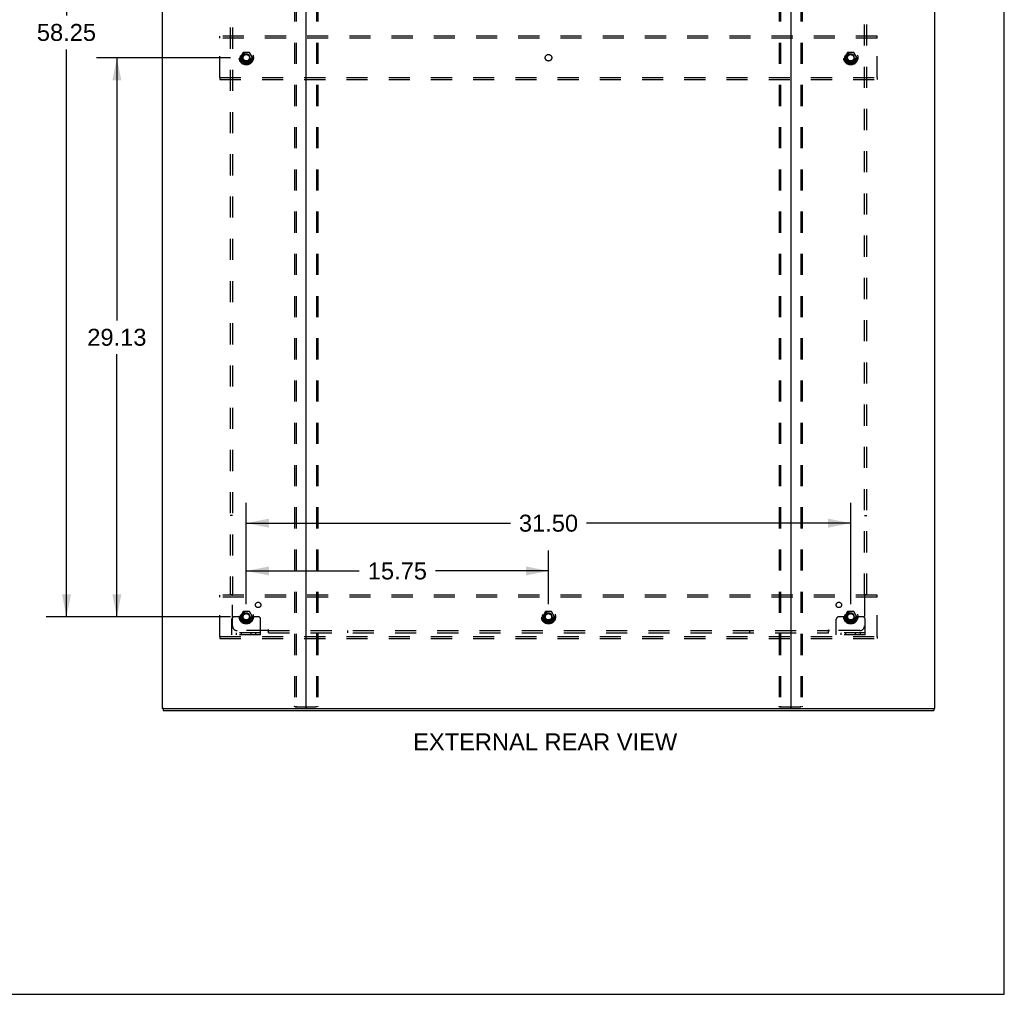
# Model space of a CAD drawing. Header units: inches. Extents: x 0 to 200, y 0 to 129.
# Tile 96 of 98: x 149 to 200, y 0 to 51. Entities that reach past the tile are written whole.
import ezdxf

# ---------------------------------------------------------------- set-up
doc = ezdxf.new("R2010")
doc.units = ezdxf.units.IN
doc.header["$LTSCALE"] = 11
doc.header["$MEASUREMENT"] = 0
doc.linetypes.add('DOT', pattern=[0.2, 0.1, -0.1])
doc.linetypes.add('HIDDEN', pattern=[0.2, 0.1, -0.1])
doc.layers.get('0').update_dxf_attribs({"linetype": 'CONTINUOUS'})
for name, color, linetype in [('DEFAULT_2', 8, 'HIDDEN'), ('DIMENSIONS', 7, 'CONTINUOUS'), ('SUBPANEL', 7, 'CONTINUOUS')]:
    doc.layers.add(name, color=color, linetype=linetype)
doc.styles.get("Standard").update_dxf_attribs({"font": 'arial.ttf'})
doc.dimstyles.new('DIMSTYLE_1', dxfattribs={"dimtxt": 0.882353, "dimasz": 1.176471, "dimexe": 0.09, "dimexo": 0.07, "dimgap": 0.0375, "dimtad": 0, "dimtih": 1, "dimtoh": 1, "dimzin": 4, "dimdsep": 46, "dimtxsty": 'Standard', "dimblk": '_FILLED', "dimblk1": '_FILLED', "dimblk2": '_FILLED', "dimcen": 0.09, "dimadec": 3, "dimazin": 1, "dimtfac": 1, "dimtdec": 3, "dimtofl": 0, "dimtmove": 0, "dimatfit": 3, "dimldrblk": '_FILLED', "dimfxl": 0, "dimtolj": 1, "dimtzin": 4, "dimarcsym": 0})

# ---------------------------------------------------------------- blocks, each defined once
blk = doc.blocks.new('_FILLED')
at = {"color": 0, "linetype": 'ByBlock'}
blk.add_solid([(0, 0), (-1, 0.2), (-1, -0.2)], dxfattribs=at)
blk = doc.blocks.new('*D3')
at = {"layer": 'DIMENSIONS', "color": 2, "linetype": 'Continuous'}
for p, q in [((160.496, 20.326), (160.496, 23.114)), ((176.246, 20.326), (176.246, 23.114)), ((160.496, 22.055), (166.388, 22.055)), ((176.246, 22.055), (170.353, 22.055))]:
    blk.add_line(p, q, dxfattribs=at)
at = {"layer": 'DIMENSIONS', "color": 2, "linetype": 'Continuous', "xscale": 1.1764705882, "yscale": 1.1764705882, "zscale": 1.1764705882, "rotation": 180}
blk.add_blockref('_FILLED', (160.496, 22.055), dxfattribs=at)
at = {"layer": 'DIMENSIONS', "color": 2, "linetype": 'Continuous', "xscale": 1.1764705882, "yscale": 1.1764705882, "zscale": 1.1764705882}
blk.add_blockref('_FILLED', (176.246, 22.055), dxfattribs=at)
at = {"layer": 'DIMENSIONS', "color": 2, "linetype": 'Continuous', "insert": (168.371, 22.496), "char_height": 0.8824, "width": 3.08332, "attachment_point": 2, "line_spacing_factor": 0.9}
blk.add_mtext('15.75', dxfattribs=at)
blk = doc.blocks.new('*D4')
at = {"layer": 'DIMENSIONS', "color": 2, "linetype": 'Continuous'}
for p, q in [((159.672, 77.917), (150.067, 77.917)), ((151.126, 77.917), (151.126, 50.993)), ((151.126, 19.667), (151.126, 49.228)), ((159.672, 19.667), (150.067, 19.667))]:
    blk.add_line(p, q, dxfattribs=at)
at = {"layer": 'DIMENSIONS', "color": 2, "linetype": 'Continuous', "xscale": 1.1764705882, "yscale": 1.1764705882, "zscale": 1.1764705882}
for p, rotation in [((151.126, 77.917), 90), ((151.126, 19.667), 270)]:
    blk.add_blockref('_FILLED', p, dxfattribs=dict(at, rotation=rotation))
at = {"layer": 'DIMENSIONS', "color": 2, "linetype": 'Continuous', "insert": (151.126, 50.552), "char_height": 0.8824, "width": 3.08332, "attachment_point": 2, "line_spacing_factor": 0.9}
blk.add_mtext('58.25', dxfattribs=at)
blk = doc.blocks.new('*D5')
at = {"layer": 'DIMENSIONS', "color": 2, "linetype": 'Continuous'}
for p, q in [((160.496, 20.326), (160.496, 25.604)), ((191.996, 20.326), (191.996, 25.604)), ((160.496, 24.545), (174.263, 24.545)), ((191.996, 24.545), (178.228, 24.545))]:
    blk.add_line(p, q, dxfattribs=at)
at = {"layer": 'DIMENSIONS', "color": 2, "linetype": 'Continuous', "xscale": 1.1764705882, "yscale": 1.1764705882, "zscale": 1.1764705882, "rotation": 180}
blk.add_blockref('_FILLED', (160.496, 24.545), dxfattribs=at)
at = {"layer": 'DIMENSIONS', "color": 2, "linetype": 'Continuous', "xscale": 1.1764705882, "yscale": 1.1764705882, "zscale": 1.1764705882}
blk.add_blockref('_FILLED', (191.996, 24.545), dxfattribs=at)
at = {"layer": 'DIMENSIONS', "color": 2, "linetype": 'Continuous', "insert": (176.246, 24.986), "char_height": 0.8824, "width": 3.08332, "attachment_point": 2, "line_spacing_factor": 0.9}
blk.add_mtext('31.50', dxfattribs=at)
blk = doc.blocks.new('*D6')
at = {"layer": 'DIMENSIONS', "color": 2, "linetype": 'Continuous'}
for p, q in [((159.672, 48.792), (152.694, 48.792)), ((153.753, 48.792), (153.753, 35.112)), ((153.753, 19.667), (153.753, 33.347)), ((159.672, 19.667), (152.694, 19.667))]:
    blk.add_line(p, q, dxfattribs=at)
at = {"layer": 'DIMENSIONS', "color": 2, "linetype": 'Continuous', "xscale": 1.1764705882, "yscale": 1.1764705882, "zscale": 1.1764705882}
for p, rotation in [((153.753, 48.792), 90), ((153.753, 19.667), 270)]:
    blk.add_blockref('_FILLED', p, dxfattribs=dict(at, rotation=rotation))
at = {"layer": 'DIMENSIONS', "color": 2, "linetype": 'Continuous', "insert": (153.753, 34.671), "char_height": 0.8824, "width": 3.08332, "attachment_point": 2, "line_spacing_factor": 0.9}
blk.add_mtext('29.13', dxfattribs=at)

msp = doc.modelspace()

# ---------------------------------------------------------------- linework, layer by layer
at = {"color": 7, "linetype": 'Continuous'}
for p, q in [((200, 0), (200, 129.412)), ((156.173, 14.896), (156.173, 14.792)), ((156.177, 14.896), (156.211, 14.896)), ((163.581, 14.896), (188.911, 14.896)), ((196.281, 14.896), (196.314, 14.896)), ((196.319, 14.896), (196.319, 14.792)), ((0, 0), (200, 0))]:
    msp.add_line(p, q, dxfattribs=at)
at = {"color": 3, "linetype": 'Continuous'}
for p, q in [((156.121, 82.688), (156.121, 14.896)), ((163.621, 14.936), (163.621, 82.648)), ((188.871, 82.648), (188.871, 14.936)), ((196.371, 14.896), (196.371, 82.688)), ((156.177, 14.896), (156.121, 14.896)), ((156.211, 14.896), (163.581, 14.896)), ((188.911, 14.896), (196.281, 14.896)), ((196.314, 14.896), (196.371, 14.896)), ((156.173, 14.792), (196.319, 14.792))]:
    msp.add_line(p, q, dxfattribs=at)
for centre, start, end in [((163.581, 14.936), 270, 360), ((188.911, 14.936), 180, 270)]:
    msp.add_arc(centre, 0.04, start, end, dxfattribs=at)
at = {"color": 7, "linetype": 'Continuous'}
for centre, start, end in [((163.661, 14.936), 180, 270), ((188.831, 14.936), 270, 360)]:
    msp.add_arc(centre, 0.04, start, end, dxfattribs=at)
at = {"layer": 'DEFAULT_2', "color": 8, "linetype": 'HIDDEN'}
for p, q in [((163.017, 82.575), (163.017, 15.01)), ((163.09, 82.575), (163.09, 15.01)), ((164.151, 82.575), (164.151, 15.01)), ((164.224, 82.575), (164.224, 15.01)), ((188.267, 82.575), (188.267, 15.01)), ((188.34, 82.575), (188.34, 15.01)), ((189.401, 82.575), (189.401, 15.01)), ((189.474, 82.575), (189.474, 15.01)), ((159.121, 49.813), (159.121, 49.917)), ((193.371, 49.917), (159.121, 49.917)), ((159.121, 47.771), (159.121, 49.813)), ((193.371, 49.813), (159.121, 49.813)), ((193.371, 49.813), (193.371, 49.917)), ((193.371, 47.771), (193.371, 49.813)), ((160.332, 49.065), (160.178, 48.797)), ((160.178, 48.787), (160.332, 48.52)), ((160.65, 49.07), (160.341, 49.07)), ((160.813, 48.797), (160.659, 49.065)), ((160.659, 48.52), (160.813, 48.787)), ((191.832, 49.065), (191.678, 48.797)), ((191.678, 48.787), (191.832, 48.52)), ((192.15, 49.07), (191.841, 49.07)), ((192.313, 48.797), (192.159, 49.065)), ((192.159, 48.52), (192.313, 48.787)), ((160.65, 48.515), (160.341, 48.515)), ((192.15, 48.515), (191.841, 48.515)), ((159.121, 47.771), (159.121, 47.667)), ((159.121, 47.771), (193.371, 47.771)), ((193.371, 47.771), (193.371, 47.667)), ((159.121, 47.667), (193.371, 47.667)), ((193.371, 20.792), (159.121, 20.792)), ((159.121, 20.688), (159.121, 20.792)), ((193.371, 20.688), (159.121, 20.688)), ((159.121, 18.646), (159.121, 20.688)), ((193.371, 20.688), (193.371, 20.792)), ((193.371, 18.646), (193.371, 20.688)), ((159.746, 18.719), (159.746, 19.542)), ((159.96, 19.667), (159.871, 19.667)), ((160.081, 19.667), (159.96, 19.667)), ((160.321, 19.667), (160.081, 19.667)), ((160.332, 19.94), (160.178, 19.672)), ((160.178, 19.662), (160.332, 19.395)), ((160.65, 19.945), (160.341, 19.945)), ((160.813, 19.672), (160.659, 19.94)), ((160.659, 19.395), (160.813, 19.662)), ((160.671, 19.667), (160.91, 19.667)), ((161.031, 19.667), (160.91, 19.667)), ((161.121, 19.667), (161.031, 19.667)), ((161.246, 18.719), (161.246, 19.542)), ((176.082, 19.94), (175.928, 19.672)), ((175.928, 19.662), (176.082, 19.395)), ((176.4, 19.945), (176.091, 19.945)), ((176.563, 19.672), (176.409, 19.94)), ((176.409, 19.395), (176.563, 19.662)), ((191.246, 18.719), (191.246, 19.542)), ((191.46, 19.667), (191.371, 19.667)), ((191.581, 19.667), (191.46, 19.667)), ((191.821, 19.667), (191.581, 19.667)), ((191.832, 19.94), (191.678, 19.672)), ((191.678, 19.662), (191.832, 19.395)), ((192.15, 19.945), (191.841, 19.945)), ((192.313, 19.672), (192.159, 19.94)), ((192.159, 19.395), (192.313, 19.662)), ((192.171, 19.667), (192.41, 19.667)), ((192.531, 19.667), (192.41, 19.667)), ((192.621, 19.667), (192.531, 19.667)), ((192.746, 18.719), (192.746, 19.542)), ((160.65, 19.39), (160.341, 19.39)), ((176.4, 19.39), (176.091, 19.39)), ((192.15, 19.39), (191.841, 19.39)), ((159.121, 18.646), (193.371, 18.646)), ((159.121, 18.646), (159.121, 18.542)), ((159.121, 18.542), (193.371, 18.542)), ((161.246, 18.823), (159.746, 18.823)), ((161.246, 18.719), (159.746, 18.719)), ((159.993, 18.719), (159.993, 18.823)), ((160.249, 18.719), (160.249, 18.823)), ((160.743, 18.719), (160.743, 18.823)), ((160.999, 18.719), (160.999, 18.823)), ((192.746, 18.823), (191.246, 18.823)), ((192.746, 18.719), (191.246, 18.719)), ((191.493, 18.719), (191.493, 18.823)), ((191.749, 18.719), (191.749, 18.823)), ((192.243, 18.719), (192.243, 18.823)), ((192.499, 18.719), (192.499, 18.823)), ((193.371, 18.646), (193.371, 18.542)), ((163.038, 14.98), (164.203, 14.98)), ((188.288, 14.98), (189.453, 14.98))]:
    msp.add_line(p, q, dxfattribs=at)
for points in [[(163.038, 14.98), (163.032, 14.981), (163.027, 14.984), (163.023, 14.988), (163.02, 14.995), (163.017, 15.002), (163.017, 15.01)], [(163.09, 15.01), (163.091, 15.002), (163.093, 14.995), (163.096, 14.988), (163.101, 14.984), (163.106, 14.981), (163.111, 14.98)], [(164.13, 14.98), (164.135, 14.981), (164.14, 14.984), (164.145, 14.988), (164.148, 14.995), (164.15, 15.002), (164.151, 15.01)], [(164.224, 15.01), (164.224, 15.002), (164.222, 14.995), (164.218, 14.988), (164.214, 14.984), (164.209, 14.981), (164.203, 14.98)], [(188.288, 14.98), (188.282, 14.981), (188.277, 14.984), (188.273, 14.988), (188.27, 14.995), (188.267, 15.002), (188.267, 15.01)], [(188.34, 15.01), (188.341, 15.002), (188.343, 14.995), (188.346, 14.988), (188.351, 14.984), (188.356, 14.981), (188.361, 14.98)], [(189.38, 14.98), (189.385, 14.981), (189.39, 14.984), (189.395, 14.988), (189.398, 14.995), (189.4, 15.002), (189.401, 15.01)], [(189.474, 15.01), (189.474, 15.002), (189.472, 14.995), (189.468, 14.988), (189.464, 14.984), (189.459, 14.981), (189.453, 14.98)]]:
    msp.add_lwpolyline(points, dxfattribs=at)
for centre, radius in [((160.496, 48.792), 0.372), ((160.496, 48.792), 0.356), ((160.496, 48.792), 0.312), ((160.496, 48.792), 0.204), ((160.496, 48.792), 0.188), ((160.496, 48.792), 0.183), ((160.496, 48.792), 0.165), ((191.996, 48.792), 0.372), ((191.996, 48.792), 0.356), ((191.996, 48.792), 0.312), ((191.996, 48.792), 0.204), ((191.996, 48.792), 0.188), ((191.996, 48.792), 0.183), ((191.996, 48.792), 0.165), ((160.496, 19.667), 0.372), ((160.496, 19.667), 0.356), ((176.246, 19.667), 0.372), ((176.246, 19.667), 0.356), ((191.996, 19.667), 0.372), ((191.996, 19.667), 0.356), ((160.496, 19.667), 0.312), ((160.496, 19.667), 0.204), ((160.496, 19.667), 0.188), ((160.496, 19.667), 0.183), ((160.496, 19.667), 0.165), ((176.246, 19.667), 0.312), ((176.246, 19.667), 0.204), ((176.246, 19.667), 0.188), ((176.246, 19.667), 0.183), ((176.246, 19.667), 0.165), ((191.996, 19.667), 0.312), ((191.996, 19.667), 0.204), ((191.996, 19.667), 0.188), ((191.996, 19.667), 0.183), ((191.996, 19.667), 0.165)]:
    msp.add_circle(centre, radius, dxfattribs=at)
at = {"layer": 'DEFAULT_2', "color": 8, "linetype": 'DOT'}
for centre in [(160.496, 48.792), (176.246, 48.792), (191.996, 48.792), (160.496, 19.667), (176.246, 19.667), (191.996, 19.667)]:
    msp.add_circle(centre, 0.17, dxfattribs=at)
at = {"layer": 'DEFAULT_2', "color": 8, "linetype": 'HIDDEN'}
for centre, radius, start, end in [((160.187, 48.792), 0.01, 150.0127, 209.9883), ((160.341, 49.06), 0.01, 90.0124, 149.9892), ((160.65, 49.06), 0.01, 30.012, 89.9887), ((160.804, 48.792), 0.01, 330.0127, 29.9883), ((191.687, 48.792), 0.01, 150.0127, 209.9883), ((191.841, 49.06), 0.01, 90.0124, 149.9892), ((192.15, 49.06), 0.01, 30.012, 89.9887), ((192.304, 48.792), 0.01, 330.0127, 29.9883), ((160.341, 48.525), 0.01, 210.012, 269.9887), ((160.65, 48.525), 0.01, 270.0124, 329.9892), ((191.841, 48.525), 0.01, 210.012, 269.9887), ((192.15, 48.525), 0.01, 270.0124, 329.9892), ((159.871, 19.542), 0.125, 90, 180), ((160.187, 19.667), 0.01, 150.0127, 209.9883), ((160.496, 19.667), 0.175, 180, 360), ((160.341, 19.935), 0.01, 90.0124, 149.9892), ((160.65, 19.935), 0.01, 30.012, 89.9887), ((160.804, 19.667), 0.01, 330.0127, 29.9883), ((161.121, 19.542), 0.125, 0, 90), ((175.937, 19.667), 0.01, 150.0127, 209.9883), ((176.091, 19.935), 0.01, 90.0124, 149.9892), ((176.4, 19.935), 0.01, 30.012, 89.9887), ((176.554, 19.667), 0.01, 330.0127, 29.9883), ((191.371, 19.542), 0.125, 90, 180), ((191.687, 19.667), 0.01, 150.0127, 209.9883), ((191.996, 19.667), 0.175, 180, 360), ((191.841, 19.935), 0.01, 90.0124, 149.9892), ((192.15, 19.935), 0.01, 30.012, 89.9887), ((192.304, 19.667), 0.01, 330.0127, 29.9883), ((192.621, 19.542), 0.125, 0, 90), ((160.341, 19.4), 0.01, 210.012, 269.9887), ((160.65, 19.4), 0.01, 270.0124, 329.9892), ((176.091, 19.4), 0.01, 210.012, 269.9887), ((176.4, 19.4), 0.01, 270.0124, 329.9892), ((191.841, 19.4), 0.01, 210.012, 269.9887), ((192.15, 19.4), 0.01, 270.0124, 329.9892)]:
    msp.add_arc(centre, radius, start, end, dxfattribs=at)
at = {"layer": 'SUBPANEL', "color": 8, "linetype": 'HIDDEN'}
for p, q in [((159.652, 76.761), (159.652, 20.823)), ((159.777, 76.761), (159.777, 20.823)), ((192.714, 20.823), (192.714, 76.761)), ((192.839, 20.823), (192.839, 76.761)), ((159.777, 24.948), (159.652, 24.948)), ((192.714, 24.948), (192.839, 24.948)), ((159.652, 20.823), (159.818, 20.823)), ((159.758, 20.806), (159.765, 20.8)), ((159.777, 19.198), (159.777, 20.788)), ((192.673, 20.823), (192.839, 20.823)), ((192.714, 20.788), (192.714, 19.198)), ((161.652, 18.823), (161.652, 18.989)), ((190.839, 18.823), (190.839, 18.989)), ((161.616, 18.948), (160.027, 18.948)), ((161.652, 18.948), (190.839, 18.948)), ((161.652, 18.823), (190.839, 18.823)), ((165.777, 18.948), (165.777, 18.823)), ((186.714, 18.948), (186.714, 18.823)), ((190.856, 18.93), (190.863, 18.936)), ((192.464, 18.948), (190.875, 18.948))]:
    msp.add_line(p, q, dxfattribs=at)
for points in [[(159.738, 20.823), (159.74, 20.822), (159.743, 20.82), (159.745, 20.819), (159.747, 20.817), (159.748, 20.815), (159.75, 20.814), (159.752, 20.812), (159.753, 20.811), (159.755, 20.809), (159.757, 20.808), (159.758, 20.806)], [(159.765, 20.8), (159.766, 20.798), (159.768, 20.796), (159.77, 20.794), (159.772, 20.792), (159.774, 20.791), (159.775, 20.789), (159.777, 20.788)], [(159.818, 20.823), (159.817, 20.822), (159.816, 20.82), (159.815, 20.818), (159.814, 20.817), (159.813, 20.815), (159.812, 20.814), (159.811, 20.812), (159.809, 20.81), (159.808, 20.809), (159.806, 20.808), (159.804, 20.806), (159.802, 20.805), (159.8, 20.804), (159.798, 20.802), (159.796, 20.801), (159.794, 20.8), (159.792, 20.798), (159.789, 20.797), (159.787, 20.795), (159.784, 20.794), (159.782, 20.792), (159.78, 20.791), (159.778, 20.789), (159.777, 20.788)], [(192.673, 20.823), (192.674, 20.822), (192.675, 20.82), (192.676, 20.818), (192.677, 20.817), (192.678, 20.815), (192.679, 20.814), (192.68, 20.812), (192.682, 20.81), (192.683, 20.809), (192.685, 20.808), (192.687, 20.806), (192.689, 20.805), (192.691, 20.804), (192.693, 20.802), (192.695, 20.801), (192.7, 20.798)], [(192.7, 20.798), (192.702, 20.797), (192.704, 20.795), (192.707, 20.794), (192.709, 20.792), (192.711, 20.791), (192.713, 20.789), (192.714, 20.788)], [(192.733, 20.806), (192.727, 20.8), (192.725, 20.798), (192.723, 20.796), (192.721, 20.794), (192.719, 20.792), (192.717, 20.791), (192.716, 20.789), (192.714, 20.788)], [(192.753, 20.823), (192.751, 20.822), (192.749, 20.82), (192.747, 20.819), (192.745, 20.817), (192.743, 20.815), (192.741, 20.814), (192.739, 20.812), (192.738, 20.811), (192.736, 20.809), (192.735, 20.808), (192.733, 20.806)], [(161.652, 18.989), (161.65, 18.988), (161.648, 18.988), (161.647, 18.987), (161.645, 18.986), (161.644, 18.985), (161.642, 18.984), (161.64, 18.982), (161.639, 18.981), (161.637, 18.979), (161.636, 18.978), (161.635, 18.976), (161.633, 18.974), (161.632, 18.972), (161.631, 18.97), (161.629, 18.968), (161.627, 18.963)], [(190.839, 18.989), (190.841, 18.988), (190.843, 18.988), (190.844, 18.987), (190.846, 18.986), (190.848, 18.985), (190.849, 18.984), (190.851, 18.982), (190.852, 18.981), (190.854, 18.979), (190.855, 18.978), (190.856, 18.976), (190.858, 18.974), (190.859, 18.972), (190.86, 18.97), (190.862, 18.968)], [(161.627, 18.963), (161.625, 18.961), (161.624, 18.958), (161.622, 18.956), (161.621, 18.954), (161.619, 18.952), (161.618, 18.95), (161.616, 18.948)], [(161.635, 18.93), (161.628, 18.936), (161.626, 18.938), (161.625, 18.94), (161.623, 18.942), (161.621, 18.943), (161.619, 18.945), (161.618, 18.947), (161.616, 18.948)], [(161.652, 18.91), (161.65, 18.912), (161.649, 18.914), (161.647, 18.916), (161.646, 18.918), (161.644, 18.92), (161.642, 18.922), (161.641, 18.923), (161.639, 18.925), (161.638, 18.927), (161.636, 18.928), (161.635, 18.93)], [(190.839, 18.91), (190.841, 18.912), (190.842, 18.914), (190.844, 18.916), (190.846, 18.918), (190.847, 18.92), (190.849, 18.922), (190.85, 18.923), (190.852, 18.925), (190.853, 18.927), (190.855, 18.928), (190.856, 18.93)], [(190.862, 18.968), (190.864, 18.963), (190.866, 18.961), (190.867, 18.958), (190.869, 18.956), (190.87, 18.954), (190.872, 18.952), (190.873, 18.95), (190.875, 18.948)], [(190.863, 18.936), (190.865, 18.938), (190.867, 18.94), (190.868, 18.942), (190.87, 18.943), (190.872, 18.945), (190.873, 18.947), (190.875, 18.948)]]:
    msp.add_lwpolyline(points, dxfattribs=at)
for centre, radius in [((160.496, 48.792), 0.25), ((191.996, 48.792), 0.25), ((161.114, 20.286), 0.141), ((191.377, 20.286), 0.141), ((160.496, 19.667), 0.25), ((176.246, 19.667), 0.25), ((191.996, 19.667), 0.25)]:
    msp.add_circle(centre, radius, dxfattribs=at)
for centre, start, end in [((160.027, 19.198), 180, 270), ((192.464, 19.198), 270, 360)]:
    msp.add_arc(centre, 0.25, start, end, dxfattribs=at)

# ---------------------------------------------------------------- texts
at = {"layer": 'DIMENSIONS', "color": 2, "linetype": 'Continuous', "insert": (176.073, 13.593), "char_height": 0.88235, "width": 13.73715, "attachment_point": 2, "line_spacing_factor": 0.9}
msp.add_mtext('EXTERNAL REAR VIEW', dxfattribs=at)

# ---------------------------------------------------------------- dimensions: what is measured, and where the dimension line sits
at = {"layer": 'DIMENSIONS', "color": 2, "linetype": 'Continuous'}
for base, p1, p2, angle, picture, middle in [((151.126, 77.917), (159.742, 19.667), (159.742, 77.917), 90, '*D4', (151.126, 50.105)), ((153.753308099, 19.667044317), (159.74202928, 48.792044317), (159.74202928, 19.667044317), 270, '*D6', (153.741595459, 34.224626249))]:
    dim = msp.add_linear_dim(base=base, p1=p1, p2=p2, angle=angle, dimstyle='DIMSTYLE_1', dxfattribs=at)
    dim.commit()
    dim.dimension.update_dxf_attribs({"geometry": picture, "text_midpoint": middle, "dimtype": 160})
for base, p2, picture, middle in [((191.996, 24.545), (191.996, 20.256), '*D5', (176.244, 24.54)), ((176.246, 22.055), (176.246, 20.256), '*D3', (168.411, 22.05))]:
    dim = msp.add_linear_dim(base=base, p1=(160.496, 20.256), p2=p2, dimstyle='DIMSTYLE_1', dxfattribs=at)
    dim.commit()
    dim.dimension.update_dxf_attribs({"geometry": picture, "text_midpoint": middle, "dimtype": 160})

doc.saveas('drawing.dxf')
